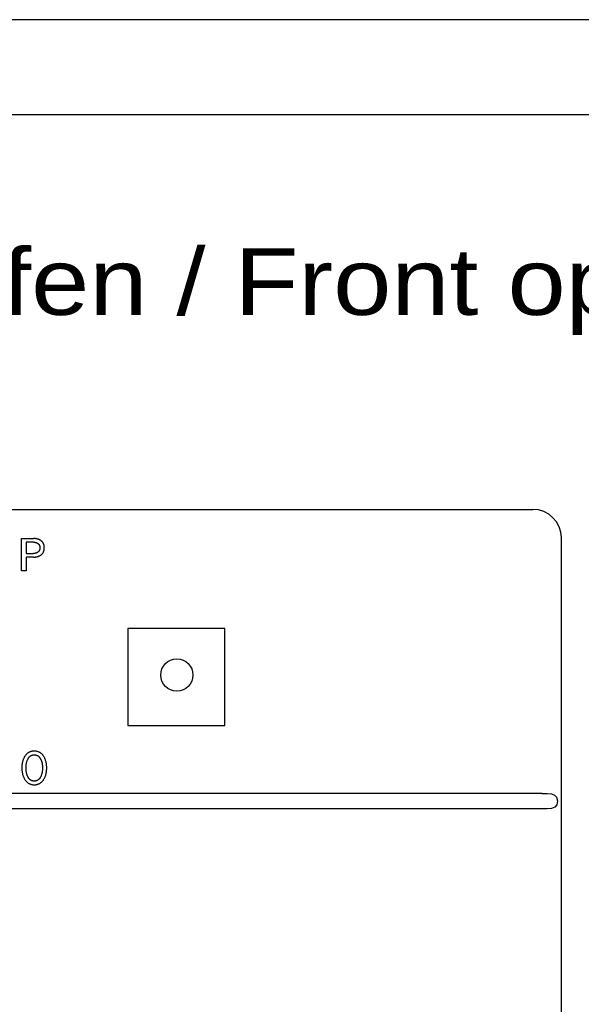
# Model space of a CAD drawing. Extents: x 0 to 841, y 0 to 594.
# Tile 35 of 65: x 142 to 171, y 542 to 594. Entities that reach past the tile are written whole.
import ezdxf
from ezdxf.enums import TextEntityAlignment as Align

# ---------------------------------------------------------------- set-up
doc = ezdxf.new("R2010")
doc.units = 0
doc.header["$LTSCALE"] = 46.255
for name, color, linetype in [('20000_FRONT_O', 7, 'CONTINUOUS'), ('20300_FRONT_O_GERMAN_ENGLISH', 7, 'CONTINUOUS'), ('90000_FRAME', 7, 'CONTINUOUS')]:
    doc.layers.add(name, color=color, linetype=linetype)

msp = doc.modelspace()

# ---------------------------------------------------------------- linework, layer by layer
at = {"layer": '20000_FRONT_O', "color": 7, "linetype": 'CONTINUOUS'}
for p, q in [((121.883, 568.268), (168.633, 568.268)), ((141.751, 565.038), (141.751, 566.738)), ((141.751, 566.738), (142.37, 566.738)), ((141.984, 566.545), (141.984, 565.952)), ((142.37, 566.545), (141.984, 566.545)), ((142.396, 566.737), (142.37, 566.738)), ((142.37, 566.545), (142.383, 566.545)), ((142.383, 566.545), (142.397, 566.544)), ((142.422, 566.736), (142.396, 566.737)), ((142.397, 566.544), (142.41, 566.544)), ((142.41, 566.544), (142.424, 566.543)), ((142.448, 566.735), (142.422, 566.736)), ((142.424, 566.543), (142.438, 566.541)), ((142.438, 566.541), (142.451, 566.539)), ((142.474, 566.732), (142.448, 566.735)), ((142.451, 566.539), (142.464, 566.537)), ((142.464, 566.537), (142.476, 566.535)), ((142.5, 566.729), (142.474, 566.732)), ((142.476, 566.535), (142.488, 566.533)), ((142.488, 566.533), (142.5, 566.53)), ((142.526, 566.725), (142.5, 566.729)), ((142.546, 566.721), (142.526, 566.725)), ((142.566, 566.717), (142.546, 566.721)), ((142.585, 566.712), (142.566, 566.717)), ((142.604, 566.707), (142.585, 566.712)), ((142.623, 566.701), (142.604, 566.707)), ((142.642, 566.695), (142.623, 566.701)), ((142.661, 566.687), (142.642, 566.695)), ((142.678, 566.68), (142.661, 566.687)), ((142.694, 566.672), (142.678, 566.68)), ((142.711, 566.664), (142.694, 566.672)), ((142.727, 566.655), (142.711, 566.664)), ((142.743, 566.645), (142.727, 566.655)), ((142.758, 566.635), (142.743, 566.645)), ((142.773, 566.624), (142.758, 566.635)), ((142.787, 566.614), (142.773, 566.624)), ((142.8, 566.603), (142.787, 566.614)), ((142.813, 566.592), (142.8, 566.603)), ((142.825, 566.58), (142.813, 566.592)), ((142.836, 566.567), (142.825, 566.58)), ((142.848, 566.554), (142.836, 566.567)), ((142.858, 566.541), (142.848, 566.554)), ((142.868, 566.527), (142.858, 566.541)), ((170.133, 279.768), (170.133, 566.768)), ((142.5, 566.53), (142.511, 566.526)), ((142.511, 566.526), (142.523, 566.523)), ((142.523, 566.523), (142.534, 566.519)), ((142.534, 566.519), (142.545, 566.514)), ((142.545, 566.514), (142.555, 566.51)), ((142.555, 566.51), (142.565, 566.505)), ((142.565, 566.505), (142.575, 566.5)), ((142.575, 566.5), (142.584, 566.495)), ((142.584, 566.495), (142.594, 566.489)), ((142.594, 566.489), (142.603, 566.483)), ((142.604, 566.017), (142.595, 566.01)), ((142.603, 566.483), (142.612, 566.476)), ((142.613, 566.023), (142.604, 566.017)), ((142.612, 566.476), (142.62, 566.47)), ((142.621, 566.03), (142.613, 566.023)), ((142.62, 566.47), (142.627, 566.463)), ((142.628, 566.037), (142.621, 566.03)), ((142.627, 566.463), (142.635, 566.456)), ((142.636, 566.044), (142.628, 566.037)), ((142.635, 566.456), (142.642, 566.449)), ((142.643, 566.051), (142.636, 566.044)), ((142.642, 566.449), (142.649, 566.441)), ((142.65, 566.059), (142.643, 566.051)), ((142.649, 566.441), (142.655, 566.433)), ((142.656, 566.067), (142.65, 566.059)), ((142.655, 566.433), (142.661, 566.425)), ((142.662, 566.075), (142.656, 566.067)), ((142.661, 566.425), (142.667, 566.417)), ((142.668, 566.083), (142.662, 566.075)), ((142.667, 566.417), (142.673, 566.408)), ((142.673, 566.092), (142.668, 566.083)), ((142.673, 566.408), (142.678, 566.399)), ((142.678, 566.101), (142.673, 566.092)), ((142.678, 566.399), (142.683, 566.39)), ((142.683, 566.111), (142.678, 566.101)), ((142.683, 566.39), (142.687, 566.381)), ((142.687, 566.12), (142.683, 566.111)), ((142.687, 566.381), (142.691, 566.371)), ((142.691, 566.13), (142.687, 566.12)), ((142.691, 566.371), (142.695, 566.362)), ((142.695, 566.139), (142.691, 566.13)), ((142.695, 566.362), (142.698, 566.352)), ((142.698, 566.149), (142.695, 566.139)), ((142.698, 566.352), (142.701, 566.342)), ((142.701, 566.159), (142.698, 566.149)), ((142.701, 566.342), (142.703, 566.331)), ((142.703, 566.17), (142.701, 566.159)), ((142.703, 566.331), (142.706, 566.319)), ((142.706, 566.182), (142.703, 566.17)), ((142.706, 566.319), (142.708, 566.308)), ((142.708, 566.193), (142.706, 566.182)), ((142.708, 566.308), (142.709, 566.297)), ((142.709, 566.205), (142.708, 566.193)), ((142.709, 566.297), (142.71, 566.285)), ((142.71, 566.216), (142.709, 566.205)), ((142.71, 566.285), (142.711, 566.274)), ((142.711, 566.228), (142.71, 566.216)), ((142.711, 566.274), (142.712, 566.262)), ((142.712, 566.239), (142.711, 566.228)), ((142.712, 566.262), (142.712, 566.251)), ((142.712, 566.251), (142.712, 566.239)), ((142.878, 566.513), (142.868, 566.527)), ((142.886, 566.498), (142.878, 566.513)), ((142.894, 566.483), (142.886, 566.498)), ((142.887, 566.005), (142.895, 566.02)), ((142.902, 566.468), (142.894, 566.483)), ((142.895, 566.02), (142.902, 566.036)), ((142.909, 566.452), (142.902, 566.468)), ((142.902, 566.036), (142.909, 566.052)), ((142.915, 566.436), (142.909, 566.452)), ((142.909, 566.052), (142.915, 566.068)), ((142.92, 566.42), (142.915, 566.436)), ((142.915, 566.068), (142.921, 566.085)), ((142.925, 566.403), (142.92, 566.42)), ((142.921, 566.085), (142.926, 566.101)), ((142.93, 566.385), (142.925, 566.403)), ((142.926, 566.101), (142.93, 566.12)), ((142.934, 566.366), (142.93, 566.385)), ((142.93, 566.12), (142.934, 566.139)), ((142.937, 566.348), (142.934, 566.366)), ((142.934, 566.139), (142.937, 566.158)), ((142.94, 566.329), (142.937, 566.348)), ((142.937, 566.158), (142.94, 566.177)), ((142.942, 566.31), (142.94, 566.329)), ((142.94, 566.177), (142.942, 566.196)), ((142.943, 566.291), (142.942, 566.31)), ((142.942, 566.196), (142.943, 566.215)), ((142.944, 566.272), (142.943, 566.291)), ((142.943, 566.215), (142.944, 566.234)), ((142.944, 566.253), (142.944, 566.272)), ((142.944, 566.234), (142.944, 566.253)), ((141.984, 565.952), (142.37, 565.952)), ((141.984, 565.759), (141.984, 565.038)), ((142.37, 565.759), (141.984, 565.759)), ((142.383, 565.952), (142.37, 565.952)), ((142.37, 565.759), (142.392, 565.76)), ((142.397, 565.953), (142.383, 565.952)), ((142.392, 565.76), (142.415, 565.76)), ((142.411, 565.953), (142.397, 565.953)), ((142.424, 565.955), (142.411, 565.953)), ((142.415, 565.76), (142.438, 565.762)), ((142.438, 565.956), (142.424, 565.955)), ((142.452, 565.958), (142.438, 565.956)), ((142.438, 565.762), (142.46, 565.763)), ((142.465, 565.96), (142.452, 565.958)), ((142.46, 565.763), (142.483, 565.766)), ((142.477, 565.962), (142.465, 565.96)), ((142.489, 565.965), (142.477, 565.962)), ((142.483, 565.766), (142.506, 565.769)), ((142.501, 565.968), (142.489, 565.965)), ((142.512, 565.971), (142.501, 565.968)), ((142.506, 565.769), (142.528, 565.772)), ((142.524, 565.975), (142.512, 565.971)), ((142.535, 565.979), (142.524, 565.975)), ((142.528, 565.772), (142.548, 565.776)), ((142.546, 565.984), (142.535, 565.979)), ((142.556, 565.988), (142.546, 565.984)), ((142.548, 565.776), (142.568, 565.78)), ((142.566, 565.993), (142.556, 565.988)), ((142.576, 565.998), (142.566, 565.993)), ((142.568, 565.78), (142.587, 565.785)), ((142.586, 566.004), (142.576, 565.998)), ((142.595, 566.01), (142.586, 566.004)), ((142.587, 565.785), (142.607, 565.791)), ((142.607, 565.791), (142.626, 565.797)), ((142.626, 565.797), (142.645, 565.804)), ((142.645, 565.804), (142.664, 565.811)), ((142.664, 565.811), (142.681, 565.819)), ((142.681, 565.819), (142.697, 565.827)), ((142.697, 565.827), (142.714, 565.836)), ((142.714, 565.836), (142.73, 565.845)), ((142.73, 565.845), (142.745, 565.855)), ((142.745, 565.855), (142.761, 565.865)), ((142.761, 565.865), (142.776, 565.876)), ((142.776, 565.876), (142.789, 565.887)), ((142.789, 565.887), (142.802, 565.898)), ((142.802, 565.898), (142.814, 565.91)), ((142.814, 565.91), (142.827, 565.922)), ((142.827, 565.922), (142.838, 565.935)), ((142.838, 565.935), (142.849, 565.948)), ((142.849, 565.948), (142.859, 565.961)), ((142.859, 565.961), (142.869, 565.975)), ((142.869, 565.975), (142.879, 565.99)), ((142.879, 565.99), (142.887, 566.005)), ((141.984, 565.038), (141.751, 565.038)), ((147.333, 562.018), (147.333, 556.918)), ((152.433, 562.018), (147.333, 562.018)), ((152.433, 556.918), (152.433, 562.018)), ((147.333, 556.918), (152.433, 556.918)), ((141.851, 555.163), (141.839, 555.135)), ((141.864, 555.191), (141.851, 555.163)), ((141.877, 555.218), (141.864, 555.191)), ((141.892, 555.245), (141.877, 555.218)), ((141.907, 555.272), (141.892, 555.245)), ((141.912, 555.279), (141.907, 555.272)), ((141.926, 555.301), (141.912, 555.279)), ((141.941, 555.322), (141.926, 555.301)), ((141.957, 555.343), (141.941, 555.322)), ((141.973, 555.363), (141.957, 555.343)), ((141.99, 555.383), (141.973, 555.363)), ((142.009, 555.401), (141.99, 555.383)), ((142.027, 555.419), (142.009, 555.401)), ((142.047, 555.437), (142.027, 555.419)), ((142.069, 555.454), (142.047, 555.437)), ((142.092, 555.47), (142.069, 555.454)), ((142.08, 555.149), (142.089, 555.166)), ((142.089, 555.166), (142.099, 555.184)), ((142.115, 555.485), (142.092, 555.47)), ((142.099, 555.184), (142.11, 555.201)), ((142.11, 555.201), (142.121, 555.217)), ((142.139, 555.498), (142.115, 555.485)), ((142.121, 555.217), (142.134, 555.233)), ((142.134, 555.233), (142.146, 555.249)), ((142.164, 555.511), (142.139, 555.498)), ((142.146, 555.249), (142.16, 555.264)), ((142.16, 555.264), (142.173, 555.276)), ((142.189, 555.522), (142.164, 555.511)), ((142.173, 555.276), (142.186, 555.288)), ((142.186, 555.288), (142.2, 555.299)), ((142.215, 555.531), (142.189, 555.522)), ((142.2, 555.299), (142.214, 555.31)), ((142.214, 555.31), (142.228, 555.319)), ((142.24, 555.539), (142.215, 555.531)), ((142.228, 555.319), (142.244, 555.328)), ((142.264, 555.546), (142.24, 555.539)), ((142.244, 555.328), (142.259, 555.336)), ((142.259, 555.336), (142.275, 555.344)), ((142.289, 555.551), (142.264, 555.546)), ((142.275, 555.344), (142.292, 555.35)), ((142.314, 555.556), (142.289, 555.551)), ((142.292, 555.35), (142.309, 555.356)), ((142.309, 555.356), (142.327, 555.36)), ((142.34, 555.559), (142.314, 555.556)), ((142.327, 555.36), (142.344, 555.364)), ((142.365, 555.561), (142.34, 555.559)), ((142.344, 555.364), (142.362, 555.367)), ((142.362, 555.367), (142.38, 555.369)), ((142.391, 555.563), (142.365, 555.561)), ((142.38, 555.369), (142.398, 555.37)), ((142.417, 555.563), (142.391, 555.563)), ((142.398, 555.37), (142.417, 555.37)), ((142.442, 555.563), (142.417, 555.563)), ((142.417, 555.37), (142.435, 555.37)), ((142.435, 555.37), (142.453, 555.369)), ((142.468, 555.561), (142.442, 555.563)), ((142.453, 555.369), (142.471, 555.367)), ((142.494, 555.559), (142.468, 555.561)), ((142.471, 555.367), (142.489, 555.364)), ((142.489, 555.364), (142.506, 555.36)), ((142.519, 555.556), (142.494, 555.559)), ((142.506, 555.36), (142.524, 555.356)), ((142.544, 555.551), (142.519, 555.556)), ((142.524, 555.356), (142.541, 555.35)), ((142.541, 555.35), (142.558, 555.344)), ((142.569, 555.546), (142.544, 555.551)), ((142.558, 555.344), (142.574, 555.336)), ((142.594, 555.539), (142.569, 555.546)), ((142.574, 555.336), (142.589, 555.328)), ((142.589, 555.328), (142.605, 555.319)), ((142.618, 555.531), (142.594, 555.539)), ((142.605, 555.319), (142.619, 555.31)), ((142.644, 555.522), (142.618, 555.531)), ((142.619, 555.31), (142.634, 555.299)), ((142.634, 555.299), (142.647, 555.288)), ((142.67, 555.511), (142.644, 555.522)), ((142.647, 555.288), (142.66, 555.276)), ((142.66, 555.276), (142.673, 555.264)), ((142.695, 555.498), (142.67, 555.511)), ((142.673, 555.264), (142.687, 555.249)), ((142.687, 555.249), (142.7, 555.233)), ((142.719, 555.485), (142.695, 555.498)), ((142.7, 555.233), (142.712, 555.217)), ((142.712, 555.217), (142.723, 555.201)), ((142.742, 555.47), (142.719, 555.485)), ((142.723, 555.201), (142.734, 555.184)), ((142.734, 555.184), (142.744, 555.166)), ((142.765, 555.454), (142.742, 555.47)), ((142.744, 555.166), (142.753, 555.149)), ((142.787, 555.437), (142.765, 555.454)), ((142.806, 555.419), (142.787, 555.437)), ((142.825, 555.401), (142.806, 555.419)), ((142.843, 555.383), (142.825, 555.401)), ((142.86, 555.363), (142.843, 555.383)), ((142.877, 555.343), (142.86, 555.363)), ((142.892, 555.322), (142.877, 555.343)), ((142.907, 555.301), (142.892, 555.322)), ((142.921, 555.279), (142.907, 555.301)), ((142.938, 555.251), (142.921, 555.279)), ((142.953, 555.223), (142.938, 555.251)), ((142.968, 555.195), (142.953, 555.223)), ((142.981, 555.166), (142.968, 555.195)), ((142.994, 555.136), (142.981, 555.166)), ((141.762, 554.727), (141.761, 554.691)), ((141.761, 554.691), (141.762, 554.653)), ((141.763, 554.764), (141.762, 554.727)), ((141.762, 554.653), (141.763, 554.616)), ((141.765, 554.801), (141.763, 554.764)), ((141.768, 554.837), (141.765, 554.801)), ((141.773, 554.874), (141.768, 554.837)), ((141.778, 554.91), (141.773, 554.874)), ((141.784, 554.944), (141.778, 554.91)), ((141.791, 554.977), (141.784, 554.944)), ((141.798, 555.009), (141.791, 554.977)), ((141.807, 555.042), (141.798, 555.009)), ((141.817, 555.074), (141.807, 555.042)), ((141.828, 555.106), (141.817, 555.074)), ((141.839, 555.135), (141.828, 555.106)), ((141.984, 554.721), (141.985, 554.754)), ((141.984, 554.688), (141.984, 554.721)), ((141.984, 554.655), (141.984, 554.688)), ((141.985, 554.621), (141.984, 554.655)), ((141.985, 554.754), (141.987, 554.787)), ((141.987, 554.787), (141.99, 554.82)), ((141.99, 554.82), (141.994, 554.853)), ((141.994, 554.853), (141.998, 554.883)), ((141.998, 554.883), (142.003, 554.913)), ((142.003, 554.913), (142.008, 554.942)), ((142.008, 554.942), (142.015, 554.971)), ((142.015, 554.971), (142.023, 555)), ((142.023, 555), (142.03, 555.027)), ((142.03, 555.027), (142.039, 555.053)), ((142.039, 555.053), (142.049, 555.079)), ((142.049, 555.079), (142.059, 555.105)), ((142.059, 555.105), (142.071, 555.13)), ((142.071, 555.13), (142.08, 555.149)), ((142.753, 555.149), (142.762, 555.13)), ((142.762, 555.13), (142.765, 555.125)), ((142.765, 555.125), (142.776, 555.101)), ((142.776, 555.101), (142.786, 555.076)), ((142.786, 555.076), (142.795, 555.051)), ((142.795, 555.051), (142.803, 555.026)), ((142.803, 555.026), (142.811, 555)), ((142.811, 555), (142.818, 554.971)), ((142.818, 554.971), (142.825, 554.942)), ((142.825, 554.942), (142.83, 554.913)), ((142.83, 554.913), (142.835, 554.883)), ((142.835, 554.883), (142.839, 554.853)), ((142.839, 554.853), (142.843, 554.82)), ((142.843, 554.82), (142.846, 554.787)), ((142.846, 554.787), (142.848, 554.754)), ((142.848, 554.754), (142.849, 554.721)), ((142.849, 554.655), (142.848, 554.621)), ((142.849, 554.721), (142.849, 554.688)), ((142.849, 554.688), (142.849, 554.655)), ((143.005, 555.106), (142.994, 555.136)), ((143.016, 555.074), (143.005, 555.106)), ((143.026, 555.042), (143.016, 555.074)), ((143.035, 555.009), (143.026, 555.042)), ((143.043, 554.977), (143.035, 555.009)), ((143.049, 554.944), (143.043, 554.977)), ((143.055, 554.91), (143.049, 554.944)), ((143.061, 554.874), (143.055, 554.91)), ((143.065, 554.837), (143.061, 554.874)), ((143.068, 554.801), (143.065, 554.837)), ((143.07, 554.764), (143.068, 554.801)), ((143.072, 554.727), (143.07, 554.764)), ((143.07, 554.616), (143.072, 554.653)), ((143.072, 554.691), (143.072, 554.727)), ((143.072, 554.653), (143.072, 554.691)), ((141.763, 554.616), (141.765, 554.579)), ((141.765, 554.579), (141.768, 554.542)), ((141.768, 554.542), (141.772, 554.504)), ((141.772, 554.504), (141.778, 554.467)), ((141.778, 554.467), (141.783, 554.434)), ((141.783, 554.434), (141.79, 554.4)), ((141.79, 554.4), (141.798, 554.367)), ((141.798, 554.367), (141.806, 554.334)), ((141.806, 554.334), (141.816, 554.301)), ((141.816, 554.301), (141.827, 554.268)), ((141.827, 554.268), (141.838, 554.238)), ((141.838, 554.238), (141.85, 554.208)), ((141.85, 554.208), (141.864, 554.179)), ((141.864, 554.179), (141.878, 554.15)), ((141.878, 554.15), (141.893, 554.121)), ((141.893, 554.121), (141.909, 554.093)), ((141.987, 554.588), (141.985, 554.621)), ((141.99, 554.554), (141.987, 554.588)), ((141.994, 554.521), (141.99, 554.554)), ((141.998, 554.491), (141.994, 554.521)), ((142.002, 554.461), (141.998, 554.491)), ((142.008, 554.431), (142.002, 554.461)), ((142.015, 554.401), (142.008, 554.431)), ((142.022, 554.371), (142.015, 554.401)), ((142.03, 554.344), (142.022, 554.371)), ((142.038, 554.317), (142.03, 554.344)), ((142.048, 554.291), (142.038, 554.317)), ((142.058, 554.265), (142.048, 554.291)), ((142.07, 554.239), (142.058, 554.265)), ((142.078, 554.22), (142.07, 554.239)), ((142.088, 554.202), (142.078, 554.22)), ((142.098, 554.184), (142.088, 554.202)), ((142.109, 554.167), (142.098, 554.184)), ((142.12, 554.15), (142.109, 554.167)), ((142.132, 554.133), (142.12, 554.15)), ((142.145, 554.117), (142.132, 554.133)), ((142.159, 554.102), (142.145, 554.117)), ((142.688, 554.117), (142.674, 554.102)), ((142.701, 554.133), (142.688, 554.117)), ((142.713, 554.15), (142.701, 554.133)), ((142.724, 554.167), (142.713, 554.15)), ((142.735, 554.184), (142.724, 554.167)), ((142.745, 554.202), (142.735, 554.184)), ((142.755, 554.22), (142.745, 554.202)), ((142.764, 554.239), (142.755, 554.22)), ((142.775, 554.265), (142.764, 554.239)), ((142.785, 554.291), (142.775, 554.265)), ((142.795, 554.317), (142.785, 554.291)), ((142.803, 554.344), (142.795, 554.317)), ((142.811, 554.371), (142.803, 554.344)), ((142.819, 554.401), (142.811, 554.371)), ((142.825, 554.431), (142.819, 554.401)), ((142.831, 554.461), (142.825, 554.431)), ((142.836, 554.491), (142.831, 554.461)), ((142.84, 554.521), (142.836, 554.491)), ((142.843, 554.554), (142.84, 554.521)), ((142.846, 554.588), (142.843, 554.554)), ((142.848, 554.621), (142.846, 554.588)), ((142.924, 554.093), (142.94, 554.121)), ((142.94, 554.121), (142.955, 554.15)), ((142.955, 554.15), (142.97, 554.179)), ((142.97, 554.179), (142.983, 554.208)), ((142.983, 554.208), (142.995, 554.238)), ((142.995, 554.238), (143.006, 554.269)), ((143.006, 554.269), (143.017, 554.301)), ((143.017, 554.301), (143.027, 554.334)), ((143.027, 554.334), (143.035, 554.367)), ((143.035, 554.367), (143.043, 554.401)), ((143.043, 554.401), (143.05, 554.434)), ((143.05, 554.434), (143.056, 554.468)), ((143.056, 554.468), (143.061, 554.505)), ((143.061, 554.505), (143.065, 554.542)), ((143.065, 554.542), (143.068, 554.579)), ((143.068, 554.579), (143.07, 554.616)), ((141.909, 554.093), (141.924, 554.071)), ((141.924, 554.071), (141.938, 554.048)), ((141.938, 554.048), (141.954, 554.027)), ((141.954, 554.027), (141.971, 554.006)), ((141.971, 554.006), (141.988, 553.986)), ((141.988, 553.986), (142.006, 553.966)), ((142.006, 553.966), (142.025, 553.948)), ((142.025, 553.948), (142.045, 553.93)), ((142.045, 553.93), (142.064, 553.914)), ((142.064, 553.914), (142.084, 553.9)), ((142.084, 553.9), (142.104, 553.886)), ((142.104, 553.886), (142.125, 553.873)), ((142.125, 553.873), (142.147, 553.861)), ((142.147, 553.861), (142.169, 553.85)), ((142.172, 554.089), (142.159, 554.102)), ((142.169, 553.85), (142.191, 553.841)), ((142.185, 554.077), (142.172, 554.089)), ((142.198, 554.065), (142.185, 554.077)), ((142.191, 553.841), (142.214, 553.832)), ((142.213, 554.055), (142.198, 554.065)), ((142.228, 554.044), (142.213, 554.055)), ((142.214, 553.832), (142.238, 553.824)), ((142.243, 554.035), (142.228, 554.044)), ((142.238, 553.824), (142.263, 553.817)), ((142.259, 554.027), (142.243, 554.035)), ((142.275, 554.019), (142.259, 554.027)), ((142.263, 553.817), (142.288, 553.811)), ((142.292, 554.013), (142.275, 554.019)), ((142.288, 553.811), (142.314, 553.807)), ((142.309, 554.007), (142.292, 554.013)), ((142.326, 554.002), (142.309, 554.007)), ((142.314, 553.807), (142.339, 553.803)), ((142.344, 553.998), (142.326, 554.002)), ((142.339, 553.803), (142.365, 553.801)), ((142.362, 553.996), (142.344, 553.998)), ((142.38, 553.994), (142.362, 553.996)), ((142.365, 553.801), (142.391, 553.8)), ((142.398, 553.992), (142.38, 553.994)), ((142.391, 553.8), (142.417, 553.799)), ((142.417, 553.992), (142.398, 553.992)), ((142.435, 553.992), (142.417, 553.992)), ((142.417, 553.799), (142.442, 553.8)), ((142.453, 553.994), (142.435, 553.992)), ((142.442, 553.8), (142.468, 553.801)), ((142.471, 553.996), (142.453, 553.994)), ((142.468, 553.801), (142.494, 553.803)), ((142.489, 553.998), (142.471, 553.996)), ((142.507, 554.002), (142.489, 553.998)), ((142.494, 553.803), (142.52, 553.807)), ((142.524, 554.007), (142.507, 554.002)), ((142.52, 553.807), (142.545, 553.811)), ((142.542, 554.013), (142.524, 554.007)), ((142.558, 554.019), (142.542, 554.013)), ((142.545, 553.811), (142.57, 553.817)), ((142.575, 554.027), (142.558, 554.019)), ((142.57, 553.817), (142.595, 553.824)), ((142.59, 554.035), (142.575, 554.027)), ((142.606, 554.044), (142.59, 554.035)), ((142.595, 553.824), (142.62, 553.832)), ((142.62, 554.055), (142.606, 554.044)), ((142.635, 554.065), (142.62, 554.055)), ((142.62, 553.832), (142.643, 553.841)), ((142.648, 554.077), (142.635, 554.065)), ((142.643, 553.841), (142.665, 553.85)), ((142.662, 554.089), (142.648, 554.077)), ((142.674, 554.102), (142.662, 554.089)), ((142.665, 553.85), (142.687, 553.861)), ((142.687, 553.861), (142.709, 553.873)), ((142.709, 553.873), (142.73, 553.886)), ((142.73, 553.886), (142.75, 553.9)), ((142.75, 553.9), (142.77, 553.914)), ((142.77, 553.914), (142.789, 553.93)), ((142.789, 553.93), (142.808, 553.948)), ((142.808, 553.948), (142.827, 553.966)), ((142.827, 553.966), (142.845, 553.986)), ((142.845, 553.986), (142.863, 554.006)), ((142.863, 554.006), (142.879, 554.027)), ((142.879, 554.027), (142.895, 554.048)), ((142.895, 554.048), (142.91, 554.071)), ((142.91, 554.071), (142.924, 554.093)), ((169.133, 553.338), (121.383, 553.338)), ((169.133, 553.338), (169.391, 553.336)), ((169.391, 553.336), (169.615, 553.318)), ((169.615, 553.318), (169.781, 553.259)), ((169.781, 553.259), (169.887, 553.143)), ((169.887, 553.143), (169.933, 552.951)), ((169.786, 552.619), (169.62, 552.558)), ((169.893, 552.744), (169.786, 552.619)), ((169.933, 552.951), (169.893, 552.744)), ((169.133, 552.538), (121.383, 552.538)), ((169.396, 552.539), (169.133, 552.538)), ((169.62, 552.558), (169.396, 552.539))]:
    msp.add_line(p, q, dxfattribs=at)
msp.add_circle((149.913, 559.564), 0.849, dxfattribs=at)
msp.add_arc((168.633, 566.768), 1.5, 0, 90, dxfattribs=at)
at = {"layer": '90000_FRAME', "color": 7, "linetype": 'CONTINUOUS'}
for p, q in [((841, 594), (0, 594)), ((836, 589), (5, 589))]:
    msp.add_line(p, q, dxfattribs=at)

# ---------------------------------------------------------------- texts
at = {"layer": '20300_FRONT_O_GERMAN_ENGLISH', "color": 7, "linetype": 'CONTINUOUS'}
msp.add_text('Vorne offen / Front open', height=3.5, dxfattribs=at).set_placement((119.949, 578.488), (179.532, 578.488), align=Align.FIT)

doc.saveas('drawing.dxf')
